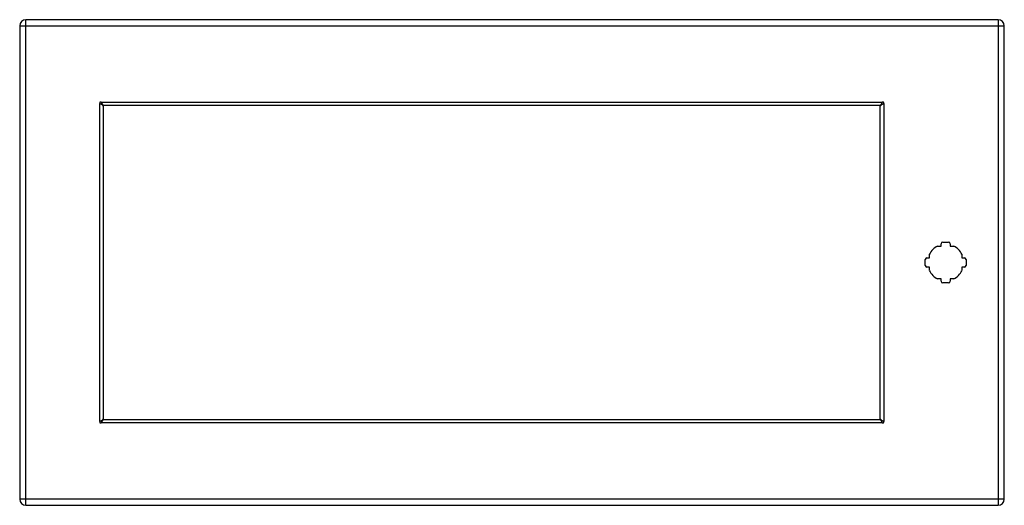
# Model space of a CAD drawing. Header units: inches. Extents: x 14.9 to 38.8, y 8.7 to 20.5.
import ezdxf

# ---------------------------------------------------------------- set-up
doc = ezdxf.new("R2010")
doc.units = ezdxf.units.IN
doc.header["$MEASUREMENT"] = 0
doc.layers.add('Visible Edges(ANSI)', color=7, linetype='Continuous', lineweight=25)
doc.layers.add('Visible Tangent Edges(ANSI)', color=7, linetype='Continuous', lineweight=25)

msp = doc.modelspace()

# ---------------------------------------------------------------- linework, layer by layer
at = {"layer": 'Visible Edges(ANSI)'}
for p, q in [((14.928, 20.335), (14.928, 8.824)), ((38.7, 20.481), (15.074, 20.481)), ((38.846, 8.824), (38.846, 20.335)), ((16.959, 18.379), (16.959, 10.78)), ((35.821, 18.392), (16.972, 18.392)), ((35.834, 10.78), (35.834, 18.379)), ((37.352, 15.075), (37.493, 15.075)), ((37.223, 14.976), (37.312, 14.976)), ((37.312, 14.976), (37.312, 15.036)), ((37.532, 15.036), (37.532, 14.976)), ((37.532, 14.976), (37.621, 14.976)), ((36.927, 14.509), (36.927, 14.651)), ((36.967, 14.69), (37.027, 14.69)), ((37.027, 14.69), (37.027, 14.779)), ((37.818, 14.779), (37.818, 14.69)), ((37.818, 14.69), (37.878, 14.69)), ((37.917, 14.651), (37.917, 14.509)), ((37.027, 14.47), (36.967, 14.47)), ((37.027, 14.381), (37.027, 14.47)), ((37.878, 14.47), (37.818, 14.47)), ((37.818, 14.47), (37.818, 14.381)), ((37.312, 14.184), (37.223, 14.184)), ((37.312, 14.124), (37.312, 14.184)), ((37.621, 14.184), (37.532, 14.184)), ((37.532, 14.184), (37.532, 14.124)), ((37.493, 14.085), (37.352, 14.085)), ((16.972, 10.767), (35.821, 10.767)), ((15.074, 8.678), (38.7, 8.678))]:
    msp.add_line(p, q, dxfattribs=at)
at = {"layer": 'Visible Edges(ANSI)', "flags": 128}
for points in [[(16.882, 18.438), (16.882, 18.438), (16.881, 18.438), (16.881, 18.438), (16.881, 18.438), (16.881, 18.438), (16.88, 18.438), (16.88, 18.438), (16.88, 18.439), (16.879, 18.439), (16.879, 18.439), (16.879, 18.439), (16.878, 18.439), (16.878, 18.44), (16.878, 18.44), (16.877, 18.44), (16.877, 18.44), (16.877, 18.44), (16.876, 18.441), (16.876, 18.441), (16.876, 18.441), (16.876, 18.441), (16.875, 18.441), (16.875, 18.441), (16.875, 18.441)], [(16.959, 18.379), (16.959, 18.382), (16.959, 18.384), (16.958, 18.386), (16.957, 18.389), (16.955, 18.391), (16.953, 18.394), (16.951, 18.396), (16.949, 18.399), (16.946, 18.401), (16.944, 18.403), (16.94, 18.406), (16.937, 18.408), (16.933, 18.411), (16.929, 18.413), (16.925, 18.416), (16.921, 18.418), (16.917, 18.42), (16.912, 18.423), (16.907, 18.425), (16.902, 18.428), (16.897, 18.43), (16.892, 18.433), (16.887, 18.435), (16.882, 18.438)], [(16.91, 18.476), (16.91, 18.476), (16.91, 18.476), (16.91, 18.476), (16.91, 18.475), (16.911, 18.475), (16.911, 18.475), (16.911, 18.475), (16.911, 18.474), (16.911, 18.474), (16.911, 18.474), (16.912, 18.473), (16.912, 18.473), (16.912, 18.473), (16.912, 18.472), (16.912, 18.472), (16.913, 18.471), (16.913, 18.471), (16.913, 18.471), (16.913, 18.47), (16.913, 18.47), (16.913, 18.47), (16.913, 18.47), (16.914, 18.47), (16.914, 18.469)], [(16.914, 18.469), (16.916, 18.464), (16.919, 18.459), (16.921, 18.454), (16.923, 18.449), (16.926, 18.444), (16.928, 18.439), (16.931, 18.435), (16.933, 18.43), (16.936, 18.426), (16.938, 18.422), (16.94, 18.418), (16.943, 18.414), (16.945, 18.411), (16.948, 18.408), (16.95, 18.405), (16.953, 18.402), (16.955, 18.4), (16.957, 18.398), (16.96, 18.396), (16.962, 18.395), (16.965, 18.393), (16.967, 18.393), (16.97, 18.392), (16.972, 18.392)], [(35.821, 18.392), (35.824, 18.392), (35.826, 18.393), (35.829, 18.393), (35.831, 18.395), (35.833, 18.396), (35.836, 18.398), (35.838, 18.4), (35.841, 18.402), (35.843, 18.405), (35.846, 18.408), (35.848, 18.411), (35.851, 18.414), (35.853, 18.418), (35.855, 18.422), (35.858, 18.426), (35.86, 18.43), (35.863, 18.435), (35.865, 18.439), (35.868, 18.444), (35.87, 18.449), (35.872, 18.454), (35.875, 18.459), (35.877, 18.464), (35.88, 18.469)], [(35.912, 18.438), (35.906, 18.435), (35.901, 18.433), (35.896, 18.43), (35.891, 18.428), (35.886, 18.425), (35.882, 18.423), (35.877, 18.421), (35.872, 18.418), (35.868, 18.416), (35.864, 18.413), (35.86, 18.411), (35.857, 18.408), (35.853, 18.406), (35.85, 18.403), (35.847, 18.401), (35.844, 18.399), (35.842, 18.396), (35.84, 18.394), (35.838, 18.391), (35.837, 18.389), (35.836, 18.386), (35.835, 18.384), (35.834, 18.382), (35.834, 18.379)], [(35.88, 18.469), (35.88, 18.47), (35.88, 18.47), (35.88, 18.47), (35.88, 18.47), (35.88, 18.47), (35.88, 18.471), (35.881, 18.471), (35.881, 18.471), (35.881, 18.472), (35.881, 18.472), (35.881, 18.473), (35.882, 18.473), (35.882, 18.473), (35.882, 18.474), (35.882, 18.474), (35.882, 18.474), (35.883, 18.475), (35.883, 18.475), (35.883, 18.475), (35.883, 18.475), (35.883, 18.476), (35.883, 18.476), (35.883, 18.476), (35.884, 18.476)], [(35.918, 18.441), (35.918, 18.441), (35.918, 18.441), (35.918, 18.441), (35.918, 18.441), (35.917, 18.441), (35.917, 18.441), (35.917, 18.44), (35.916, 18.44), (35.916, 18.44), (35.916, 18.44), (35.915, 18.44), (35.915, 18.439), (35.915, 18.439), (35.914, 18.439), (35.914, 18.439), (35.914, 18.439), (35.913, 18.438), (35.913, 18.438), (35.913, 18.438), (35.912, 18.438), (35.912, 18.438), (35.912, 18.438), (35.912, 18.438), (35.912, 18.438)], [(16.882, 10.721), (16.887, 10.724), (16.892, 10.726), (16.897, 10.729), (16.902, 10.731), (16.907, 10.734), (16.912, 10.736), (16.916, 10.738), (16.921, 10.741), (16.925, 10.743), (16.929, 10.746), (16.933, 10.748), (16.937, 10.751), (16.94, 10.753), (16.943, 10.755), (16.946, 10.758), (16.949, 10.76), (16.951, 10.763), (16.953, 10.765), (16.955, 10.768), (16.957, 10.77), (16.958, 10.773), (16.959, 10.775), (16.959, 10.777), (16.959, 10.78)], [(16.972, 10.767), (16.97, 10.767), (16.967, 10.766), (16.965, 10.766), (16.962, 10.764), (16.96, 10.763), (16.957, 10.761), (16.955, 10.759), (16.953, 10.757), (16.95, 10.754), (16.948, 10.751), (16.945, 10.748), (16.943, 10.745), (16.94, 10.741), (16.938, 10.737), (16.936, 10.733), (16.933, 10.729), (16.931, 10.724), (16.928, 10.72), (16.926, 10.715), (16.923, 10.71), (16.921, 10.705), (16.919, 10.7), (16.916, 10.695), (16.914, 10.69)], [(35.88, 10.69), (35.877, 10.695), (35.875, 10.7), (35.872, 10.705), (35.87, 10.71), (35.868, 10.715), (35.865, 10.72), (35.863, 10.724), (35.86, 10.729), (35.858, 10.733), (35.855, 10.737), (35.853, 10.741), (35.851, 10.745), (35.848, 10.748), (35.846, 10.751), (35.843, 10.754), (35.841, 10.757), (35.838, 10.759), (35.836, 10.761), (35.834, 10.763), (35.831, 10.764), (35.829, 10.766), (35.826, 10.766), (35.824, 10.767), (35.821, 10.767)], [(35.834, 10.78), (35.834, 10.777), (35.835, 10.775), (35.836, 10.773), (35.837, 10.77), (35.838, 10.768), (35.84, 10.765), (35.842, 10.763), (35.844, 10.76), (35.847, 10.758), (35.85, 10.756), (35.853, 10.753), (35.856, 10.751), (35.86, 10.748), (35.864, 10.746), (35.868, 10.743), (35.872, 10.741), (35.877, 10.738), (35.882, 10.736), (35.886, 10.734), (35.891, 10.731), (35.896, 10.729), (35.901, 10.726), (35.906, 10.724), (35.912, 10.721)], [(16.875, 10.718), (16.875, 10.718), (16.875, 10.718), (16.876, 10.718), (16.876, 10.718), (16.876, 10.718), (16.876, 10.718), (16.877, 10.719), (16.877, 10.719), (16.877, 10.719), (16.878, 10.719), (16.878, 10.719), (16.878, 10.72), (16.879, 10.72), (16.879, 10.72), (16.879, 10.72), (16.88, 10.72), (16.88, 10.721), (16.88, 10.721), (16.881, 10.721), (16.881, 10.721), (16.881, 10.721), (16.881, 10.721), (16.882, 10.721), (16.882, 10.721)], [(16.914, 10.69), (16.914, 10.689), (16.913, 10.689), (16.913, 10.689), (16.913, 10.689), (16.913, 10.688), (16.913, 10.688), (16.913, 10.688), (16.913, 10.688), (16.912, 10.687), (16.912, 10.687), (16.912, 10.686), (16.912, 10.686), (16.912, 10.686), (16.911, 10.685), (16.911, 10.685), (16.911, 10.685), (16.911, 10.684), (16.911, 10.684), (16.911, 10.684), (16.91, 10.684), (16.91, 10.683), (16.91, 10.683), (16.91, 10.683), (16.91, 10.683)], [(35.884, 10.683), (35.883, 10.683), (35.883, 10.683), (35.883, 10.683), (35.883, 10.684), (35.883, 10.684), (35.883, 10.684), (35.883, 10.684), (35.882, 10.685), (35.882, 10.685), (35.882, 10.685), (35.882, 10.686), (35.882, 10.686), (35.881, 10.686), (35.881, 10.687), (35.881, 10.687), (35.881, 10.688), (35.881, 10.688), (35.88, 10.688), (35.88, 10.688), (35.88, 10.689), (35.88, 10.689), (35.88, 10.689), (35.88, 10.689), (35.88, 10.69)], [(35.912, 10.721), (35.912, 10.721), (35.912, 10.721), (35.912, 10.721), (35.912, 10.721), (35.913, 10.721), (35.913, 10.721), (35.913, 10.721), (35.914, 10.72), (35.914, 10.72), (35.914, 10.72), (35.915, 10.72), (35.915, 10.72), (35.915, 10.719), (35.916, 10.719), (35.916, 10.719), (35.916, 10.719), (35.917, 10.719), (35.917, 10.718), (35.917, 10.718), (35.918, 10.718), (35.918, 10.718), (35.918, 10.718), (35.918, 10.718), (35.918, 10.718)]]:
    msp.add_lwpolyline(points, dxfattribs=at)
at = {"layer": 'Visible Edges(ANSI)'}
for centre, radius, start, end in [((15.074, 20.335), 0.146, 90, 180), ((38.7, 20.335), 0.146, 0, 90), ((16.896, 18.455), 0.025, 56.132, 213.868), ((35.897, 18.455), 0.025, 326.132, 123.868), ((37.352, 15.036), 0.0394, 90, 180), ((37.493, 15.036), 0.0394, 0, 90), ((37.422, 14.58), 0.443, 116.7049, 153.2951), ((37.422, 14.58), 0.443, 26.7049, 63.2951), ((36.967, 14.651), 0.0394, 90, 180), ((37.878, 14.651), 0.0394, 0, 90), ((36.967, 14.509), 0.0394, 180, 270), ((37.422, 14.58), 0.443, 206.7049, 243.2951), ((37.422, 14.58), 0.443, 296.7049, 333.2951), ((37.878, 14.509), 0.0394, 270, 0), ((37.352, 14.124), 0.0394, 180, 270), ((37.493, 14.124), 0.0394, 270, 0), ((16.896, 10.704), 0.025, 146.132, 303.868), ((35.897, 10.704), 0.025, 236.132, 33.868), ((15.074, 8.824), 0.146, 180, 270), ((38.7, 8.824), 0.146, 270, 0)]:
    msp.add_arc(centre, radius, start, end, dxfattribs=at)
at = {"layer": 'Visible Tangent Edges(ANSI)'}
for p, q in [((14.928, 20.335), (15.074, 20.335)), ((15.074, 20.335), (15.074, 20.481)), ((15.074, 20.335), (38.7, 20.335)), ((15.074, 8.824), (15.074, 20.335)), ((38.7, 20.481), (38.7, 20.335)), ((38.7, 20.335), (38.7, 8.824)), ((38.7, 20.335), (38.846, 20.335)), ((16.875, 10.718), (16.875, 18.441)), ((16.91, 18.476), (35.884, 18.476)), ((35.918, 18.441), (35.918, 10.718)), ((35.884, 10.683), (16.91, 10.683)), ((15.074, 8.824), (14.928, 8.824)), ((38.7, 8.824), (15.074, 8.824)), ((15.074, 8.678), (15.074, 8.824)), ((38.7, 8.824), (38.7, 8.678)), ((38.846, 8.824), (38.7, 8.824))]:
    msp.add_line(p, q, dxfattribs=at)

doc.saveas('drawing.dxf')
